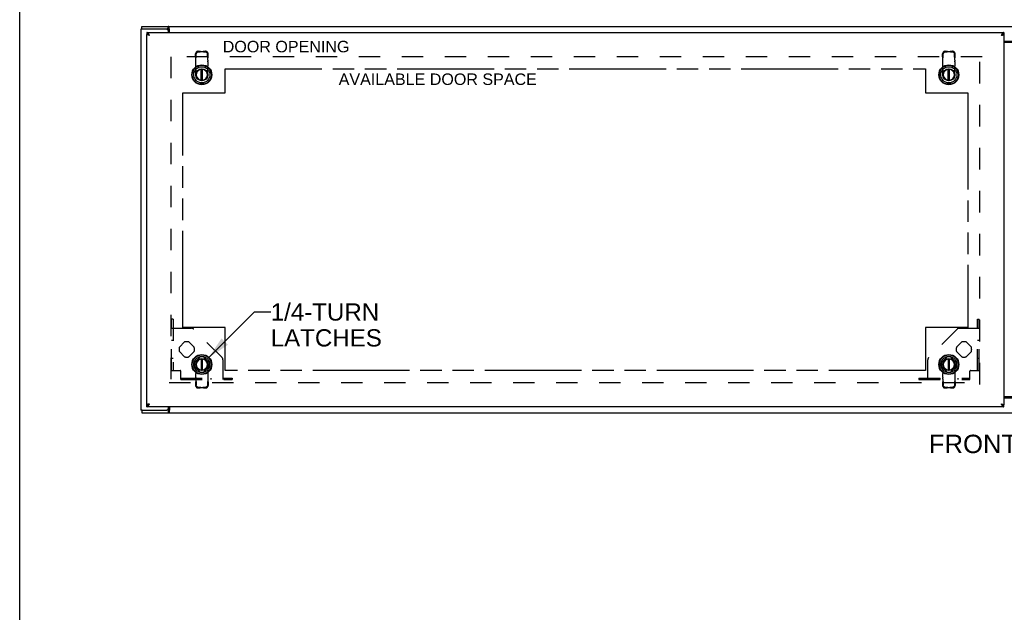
# Model space of a CAD drawing. Header units: inches. Extents: x 0 to 162, y 0 to 105.
# Tile 2 of 9: x 0 to 41, y 36 to 60. Entities that reach past the tile are written whole.
import ezdxf

# ---------------------------------------------------------------- set-up
doc = ezdxf.new("R2010")
doc.units = ezdxf.units.IN
doc.header["$LTSCALE"] = 8.904762
doc.header["$MEASUREMENT"] = 0
doc.linetypes.add('HIDDEN', pattern=[0.2, 0.1, -0.1])
doc.linetypes.add('PHANTOM', pattern=[0.8, 0.45, -0.05, 0.1, -0.05, 0.1, -0.05])
doc.layers.get('0').update_dxf_attribs({"linetype": 'CONTINUOUS'})
for name, color, linetype in [('02___PRT_ALL_AXES', 7, 'CONTINUOUS'), ('2-INSTRUMENT_PANELS', 7, 'CONTINUOUS'), ('AVAILABLE_DOOR_SPACE', 7, 'CONTINUOUS'), ('DEFAULT_2', 8, 'HIDDEN'), ('DIMENSIONS', 7, 'CONTINUOUS')]:
    doc.layers.add(name, color=color, linetype=linetype)
doc.styles.get("Standard").update_dxf_attribs({"font": 'arial.ttf'})
doc.dimstyles.get("Standard").update_dxf_attribs({"dimtxt": 0.809524, "dimasz": 0.952381, "dimexe": 0.09, "dimexo": 0.07, "dimgap": 0.09, "dimtad": 0, "dimtih": 1, "dimtoh": 1, "dimdec": 3, "dimzin": 4, "dimdsep": 46, "dimtxsty": 'Standard', "dimblk": '_FILLED', "dimblk1": '_FILLED', "dimblk2": '_FILLED', "dimcen": 0.09, "dimadec": 3, "dimazin": 1, "dimtp": 0.001, "dimtm": 0.001, "dimtfac": 1, "dimtdec": 3, "dimtofl": 0, "dimtmove": 0, "dimatfit": 3, "dimldrblk": '_FILLED', "dimfxl": 0, "dimtolj": 1, "dimtzin": 4, "dimarcsym": 0})

# ---------------------------------------------------------------- blocks, each defined once
blk = doc.blocks.new('_FILLED')
at = {"color": 0, "linetype": 'ByBlock'}
blk.add_solid([(0, 0), (-1, 0.2), (-1, -0.2)], dxfattribs=at)

msp = doc.modelspace()

# ---------------------------------------------------------------- linework, layer by layer
at = {"color": 7, "linetype": 'Continuous'}
for p, q in [((0, 0), (0, 104.762)), ((5.065, 59.823), (5.065, 59.927)), ((5.101, 59.823), (5.071, 59.823)), ((5.263, 59.677), (5.263, 59.602)), ((5.265, 59.597), (5.3, 59.597)), ((6.097, 59.823), (6.154, 59.823)), ((6.154, 59.823), (6.154, 59.927)), ((40.656, 59.566), (40.646, 59.56)), ((40.662, 59.569), (40.656, 59.566)), ((40.666, 59.572), (40.662, 59.569)), ((40.67, 59.574), (40.666, 59.572)), ((40.761, 59.597), (40.726, 59.597)), ((40.763, 59.677), (40.763, 59.602)), ((7.515, 57.697), (7.515, 58.146)), ((7.574, 57.697), (7.574, 58.146)), ((38.452, 57.697), (38.452, 58.146)), ((38.511, 57.697), (38.511, 58.146)), ((7.515, 46.158), (7.515, 45.709)), ((7.574, 45.709), (7.574, 46.158)), ((38.452, 46.158), (38.452, 45.709)), ((38.511, 45.709), (38.511, 46.158)), ((5.263, 44.177), (5.263, 44.252)), ((5.265, 44.257), (5.3, 44.257)), ((5.356, 44.281), (5.36, 44.283)), ((5.36, 44.283), (5.364, 44.285)), ((5.364, 44.285), (5.37, 44.289)), ((5.37, 44.289), (5.38, 44.294)), ((40.761, 44.257), (40.726, 44.257)), ((40.763, 44.177), (40.763, 44.252)), ((5.065, 44.031), (5.065, 43.927)), ((5.071, 44.031), (5.101, 44.031)), ((6.154, 44.031), (6.097, 44.031)), ((6.154, 44.031), (6.154, 43.927))]:
    msp.add_line(p, q, dxfattribs=at)
at = {"color": 3, "linetype": 'Continuous'}
for p, q in [((5.013, 59.823), (5.013, 44.031)), ((5.071, 59.823), (5.013, 59.823)), ((5.065, 59.927), (76.961, 59.927)), ((6.097, 59.823), (5.101, 59.823)), ((5.263, 59.677), (40.763, 59.677)), ((5.263, 44.257), (5.263, 59.597)), ((5.265, 59.597), (5.263, 59.597)), ((5.327, 59.573), (5.322, 59.574)), ((5.332, 59.572), (5.327, 59.573)), ((5.338, 59.57), (5.332, 59.572)), ((5.346, 59.568), (5.338, 59.57)), ((5.354, 59.566), (5.346, 59.568)), ((5.358, 59.595), (5.354, 59.601)), ((5.363, 59.564), (5.354, 59.566)), ((5.362, 59.589), (5.358, 59.595)), ((5.366, 59.582), (5.362, 59.589)), ((5.38, 59.56), (5.363, 59.564)), ((5.372, 59.573), (5.366, 59.582)), ((5.38, 59.56), (5.372, 59.573)), ((6.159, 59.677), (6.159, 59.761)), ((6.204, 59.677), (6.204, 59.803)), ((40.656, 59.576), (40.646, 59.56)), ((40.646, 59.56), (40.669, 59.566)), ((40.66, 59.582), (40.656, 59.576)), ((40.664, 59.589), (40.66, 59.582)), ((40.668, 59.595), (40.664, 59.589)), ((40.669, 59.566), (40.68, 59.568)), ((40.68, 59.568), (40.689, 59.57)), ((40.689, 59.57), (40.694, 59.572)), ((40.694, 59.572), (40.699, 59.573)), ((40.699, 59.573), (40.704, 59.574)), ((40.704, 59.574), (40.709, 59.576)), ((40.709, 59.576), (40.714, 59.577)), ((40.761, 59.597), (40.763, 59.597)), ((40.763, 59.597), (40.763, 44.257)), ((40.763, 59.317), (41.263, 59.317)), ((40.763, 59.272), (41.263, 59.272)), ((41.263, 44.582), (40.763, 44.582)), ((41.263, 44.537), (40.763, 44.537)), ((5.265, 44.257), (5.263, 44.257)), ((40.763, 44.177), (5.263, 44.177)), ((5.317, 44.279), (5.312, 44.278)), ((5.322, 44.281), (5.317, 44.279)), ((5.327, 44.282), (5.322, 44.281)), ((5.332, 44.283), (5.327, 44.282)), ((5.338, 44.284), (5.332, 44.283)), ((5.346, 44.286), (5.338, 44.284)), ((5.357, 44.289), (5.346, 44.286)), ((5.38, 44.294), (5.357, 44.289)), ((5.358, 44.26), (5.362, 44.266)), ((5.362, 44.266), (5.366, 44.272)), ((5.366, 44.272), (5.37, 44.279)), ((5.37, 44.279), (5.38, 44.294)), ((6.159, 44.094), (6.159, 44.177)), ((6.204, 44.177), (6.204, 44.052)), ((40.646, 44.294), (40.649, 44.294)), ((40.646, 44.294), (40.654, 44.282)), ((40.649, 44.294), (40.663, 44.29)), ((40.654, 44.282), (40.66, 44.272)), ((40.66, 44.272), (40.664, 44.266)), ((40.663, 44.29), (40.672, 44.288)), ((40.664, 44.266), (40.668, 44.26)), ((40.668, 44.26), (40.672, 44.254)), ((40.672, 44.288), (40.68, 44.286)), ((40.68, 44.286), (40.689, 44.284)), ((40.689, 44.284), (40.694, 44.283)), ((40.694, 44.283), (40.699, 44.282)), ((40.699, 44.282), (40.704, 44.281)), ((40.704, 44.281), (40.709, 44.279)), ((40.761, 44.257), (40.763, 44.257)), ((5.071, 44.031), (5.013, 44.031)), ((5.065, 43.927), (76.961, 43.927)), ((5.101, 44.031), (6.097, 44.031))]:
    msp.add_line(p, q, dxfattribs=at)
for points in [[(5.354, 59.601), (5.352, 59.604), (5.35, 59.607), (5.348, 59.61), (5.346, 59.612), (5.344, 59.615), (5.342, 59.618), (5.34, 59.621), (5.338, 59.623), (5.336, 59.626), (5.334, 59.629), (5.332, 59.631), (5.33, 59.634), (5.328, 59.636), (5.326, 59.639), (5.324, 59.641), (5.322, 59.643), (5.32, 59.645), (5.318, 59.647), (5.316, 59.65), (5.314, 59.652), (5.312, 59.654), (5.31, 59.655), (5.308, 59.657), (5.306, 59.659), (5.304, 59.661), (5.302, 59.662), (5.3, 59.664), (5.297, 59.665), (5.295, 59.667), (5.293, 59.668), (5.291, 59.669), (5.289, 59.67), (5.287, 59.671), (5.285, 59.672), (5.283, 59.673), (5.281, 59.674), (5.279, 59.675), (5.277, 59.675), (5.275, 59.676), (5.273, 59.676), (5.271, 59.677), (5.269, 59.677), (5.267, 59.677), (5.265, 59.677), (5.263, 59.677)], [(5.322, 59.574), (5.317, 59.576), (5.315, 59.576), (5.312, 59.577), (5.31, 59.578), (5.308, 59.578), (5.306, 59.579), (5.303, 59.58), (5.301, 59.58), (5.299, 59.581), (5.297, 59.582), (5.295, 59.582), (5.293, 59.583), (5.291, 59.584), (5.289, 59.584), (5.288, 59.585), (5.286, 59.586), (5.284, 59.586), (5.282, 59.587), (5.281, 59.587), (5.279, 59.588), (5.278, 59.589), (5.277, 59.589), (5.275, 59.59), (5.274, 59.591), (5.273, 59.591), (5.272, 59.592), (5.271, 59.593), (5.27, 59.593), (5.269, 59.594), (5.268, 59.595), (5.267, 59.595), (5.266, 59.596), (5.266, 59.597), (5.265, 59.597)], [(6.191, 59.863), (6.19, 59.869), (6.189, 59.874), (6.188, 59.88), (6.187, 59.885), (6.186, 59.89), (6.185, 59.894), (6.184, 59.898), (6.182, 59.902), (6.181, 59.906), (6.179, 59.91), (6.177, 59.913), (6.175, 59.916), (6.174, 59.918), (6.172, 59.92), (6.17, 59.922), (6.167, 59.924), (6.165, 59.925), (6.163, 59.926), (6.16, 59.927), (6.157, 59.927), (6.154, 59.927)], [(6.204, 59.803), (6.202, 59.807), (6.201, 59.811), (6.199, 59.816), (6.198, 59.821), (6.197, 59.827), (6.196, 59.832), (6.195, 59.838), (6.194, 59.845), (6.193, 59.851), (6.191, 59.863)], [(40.763, 59.677), (40.761, 59.677), (40.759, 59.677), (40.757, 59.677), (40.755, 59.677), (40.753, 59.676), (40.751, 59.676), (40.749, 59.675), (40.747, 59.675), (40.745, 59.674), (40.743, 59.673), (40.741, 59.672), (40.739, 59.671), (40.737, 59.67), (40.735, 59.669), (40.733, 59.668), (40.731, 59.667), (40.729, 59.665), (40.727, 59.664), (40.725, 59.662), (40.723, 59.661), (40.721, 59.659), (40.719, 59.657), (40.717, 59.655), (40.715, 59.654), (40.713, 59.652), (40.711, 59.65), (40.709, 59.647), (40.707, 59.645), (40.705, 59.643), (40.703, 59.641), (40.701, 59.639), (40.699, 59.636), (40.697, 59.634), (40.695, 59.631), (40.693, 59.629), (40.691, 59.626), (40.689, 59.623), (40.687, 59.621), (40.685, 59.618), (40.683, 59.615), (40.68, 59.612), (40.678, 59.61), (40.676, 59.607), (40.674, 59.604), (40.672, 59.601), (40.668, 59.595)], [(40.714, 59.577), (40.716, 59.578), (40.719, 59.578), (40.721, 59.579), (40.723, 59.58), (40.725, 59.58), (40.727, 59.581), (40.729, 59.582), (40.731, 59.582), (40.733, 59.583), (40.735, 59.584), (40.737, 59.584), (40.739, 59.585), (40.741, 59.586), (40.742, 59.586), (40.744, 59.587), (40.745, 59.587), (40.747, 59.588), (40.748, 59.589), (40.75, 59.589), (40.751, 59.59), (40.752, 59.591), (40.754, 59.591), (40.755, 59.592), (40.756, 59.593), (40.757, 59.593), (40.758, 59.594), (40.758, 59.595), (40.759, 59.595), (40.76, 59.596), (40.761, 59.597), (40.761, 59.597)], [(5.263, 44.177), (5.265, 44.177), (5.267, 44.178), (5.269, 44.178), (5.271, 44.178), (5.273, 44.178), (5.275, 44.179), (5.277, 44.179), (5.279, 44.18), (5.281, 44.181), (5.283, 44.182), (5.285, 44.183), (5.287, 44.184), (5.289, 44.185), (5.291, 44.186), (5.293, 44.187), (5.295, 44.188), (5.297, 44.19), (5.3, 44.191), (5.302, 44.193), (5.304, 44.194), (5.306, 44.196), (5.308, 44.198), (5.31, 44.199), (5.312, 44.201), (5.314, 44.203), (5.316, 44.205), (5.318, 44.207), (5.32, 44.209), (5.322, 44.212), (5.324, 44.214), (5.326, 44.216), (5.328, 44.219), (5.33, 44.221), (5.332, 44.224), (5.334, 44.226), (5.336, 44.229), (5.338, 44.231), (5.34, 44.234), (5.342, 44.237), (5.344, 44.24), (5.346, 44.242), (5.348, 44.245), (5.35, 44.248), (5.352, 44.251), (5.354, 44.254), (5.358, 44.26)], [(5.312, 44.278), (5.31, 44.277), (5.308, 44.277), (5.306, 44.276), (5.303, 44.275), (5.301, 44.275), (5.299, 44.274), (5.297, 44.273), (5.295, 44.273), (5.293, 44.272), (5.291, 44.271), (5.289, 44.271), (5.288, 44.27), (5.286, 44.269), (5.284, 44.269), (5.282, 44.268), (5.281, 44.267), (5.279, 44.267), (5.278, 44.266), (5.277, 44.265), (5.275, 44.265), (5.274, 44.264), (5.273, 44.263), (5.272, 44.263), (5.271, 44.262), (5.27, 44.261), (5.269, 44.261), (5.268, 44.26), (5.267, 44.259), (5.266, 44.259), (5.266, 44.258), (5.265, 44.257)], [(6.204, 44.052), (6.202, 44.048), (6.201, 44.044), (6.199, 44.039), (6.198, 44.034), (6.197, 44.028), (6.196, 44.022), (6.195, 44.016), (6.194, 44.01), (6.193, 44.004)], [(40.672, 44.254), (40.674, 44.251), (40.676, 44.248), (40.678, 44.245), (40.68, 44.242), (40.683, 44.24), (40.685, 44.237), (40.687, 44.234), (40.689, 44.231), (40.691, 44.229), (40.693, 44.226), (40.695, 44.224), (40.697, 44.221), (40.699, 44.219), (40.701, 44.216), (40.703, 44.214), (40.705, 44.212), (40.707, 44.209), (40.709, 44.207), (40.711, 44.205), (40.713, 44.203), (40.715, 44.201), (40.717, 44.199), (40.719, 44.198), (40.721, 44.196), (40.723, 44.194), (40.725, 44.193), (40.727, 44.191), (40.729, 44.19), (40.731, 44.188), (40.733, 44.187), (40.735, 44.186), (40.737, 44.185), (40.739, 44.184), (40.741, 44.183), (40.743, 44.182), (40.745, 44.181), (40.747, 44.18), (40.749, 44.179), (40.751, 44.179), (40.753, 44.178), (40.755, 44.178), (40.757, 44.178), (40.759, 44.178), (40.761, 44.177), (40.763, 44.177)], [(40.709, 44.279), (40.714, 44.278), (40.716, 44.277), (40.719, 44.277), (40.721, 44.276), (40.723, 44.275), (40.725, 44.275), (40.727, 44.274), (40.729, 44.273), (40.731, 44.273), (40.733, 44.272), (40.735, 44.271), (40.737, 44.271), (40.739, 44.27), (40.741, 44.269), (40.742, 44.269), (40.744, 44.268), (40.745, 44.267), (40.747, 44.267), (40.748, 44.266), (40.75, 44.265), (40.751, 44.265), (40.752, 44.264), (40.754, 44.263), (40.755, 44.263), (40.756, 44.262), (40.757, 44.261), (40.758, 44.261), (40.758, 44.26), (40.759, 44.259), (40.76, 44.259), (40.761, 44.258), (40.761, 44.257)], [(6.193, 44.004), (6.191, 43.992), (6.19, 43.986), (6.189, 43.981), (6.188, 43.975), (6.187, 43.97), (6.186, 43.965), (6.185, 43.961), (6.184, 43.957), (6.182, 43.953), (6.181, 43.949), (6.179, 43.945), (6.177, 43.942), (6.175, 43.939), (6.174, 43.936), (6.172, 43.934), (6.17, 43.933), (6.167, 43.931), (6.165, 43.93), (6.163, 43.929), (6.16, 43.928), (6.157, 43.928), (6.154, 43.927)]]:
    msp.add_lwpolyline(points, dxfattribs=at)
at = {"color": 7, "linetype": 'Continuous'}
for points in [[(5.3, 59.597), (5.3, 59.598), (5.297, 59.598), (5.295, 59.599), (5.293, 59.599), (5.291, 59.599), (5.289, 59.6), (5.287, 59.6), (5.285, 59.601), (5.283, 59.601), (5.281, 59.601), (5.279, 59.601), (5.277, 59.602), (5.275, 59.602), (5.273, 59.602), (5.271, 59.602), (5.269, 59.602), (5.267, 59.602), (5.265, 59.602), (5.263, 59.602)], [(6.173, 59.8), (6.172, 59.803), (6.17, 59.806), (6.169, 59.81), (6.168, 59.813), (6.166, 59.815), (6.164, 59.818), (6.163, 59.82), (6.161, 59.821), (6.159, 59.822), (6.158, 59.823), (6.156, 59.823), (6.154, 59.823)], [(6.204, 59.751), (6.202, 59.753), (6.199, 59.754), (6.197, 59.756), (6.195, 59.758), (6.193, 59.76), (6.191, 59.762), (6.189, 59.764), (6.187, 59.767), (6.186, 59.769), (6.184, 59.772), (6.182, 59.776), (6.181, 59.779), (6.179, 59.782), (6.178, 59.786), (6.177, 59.789), (6.175, 59.793), (6.173, 59.8)], [(40.727, 59.598), (40.725, 59.597), (40.723, 59.596), (40.721, 59.596), (40.719, 59.595), (40.717, 59.595), (40.715, 59.594), (40.713, 59.593), (40.711, 59.592), (40.709, 59.592), (40.707, 59.591), (40.705, 59.59), (40.703, 59.589), (40.701, 59.588), (40.699, 59.588), (40.697, 59.587), (40.695, 59.586), (40.693, 59.585), (40.691, 59.584), (40.689, 59.583), (40.687, 59.582), (40.685, 59.581), (40.683, 59.58), (40.68, 59.579), (40.678, 59.578), (40.676, 59.577), (40.674, 59.576), (40.67, 59.574)], [(40.763, 59.602), (40.761, 59.602), (40.759, 59.602), (40.757, 59.602), (40.755, 59.602), (40.753, 59.602), (40.751, 59.602), (40.749, 59.602), (40.747, 59.601), (40.745, 59.601), (40.743, 59.601), (40.741, 59.601), (40.739, 59.6), (40.737, 59.6), (40.735, 59.599), (40.733, 59.599), (40.731, 59.599), (40.729, 59.598), (40.727, 59.598)], [(5.263, 44.252), (5.265, 44.252), (5.267, 44.252), (5.269, 44.253), (5.271, 44.253), (5.273, 44.253), (5.275, 44.253), (5.277, 44.253), (5.279, 44.253), (5.281, 44.254), (5.283, 44.254), (5.285, 44.254), (5.287, 44.255), (5.289, 44.255), (5.291, 44.255), (5.293, 44.256), (5.295, 44.256), (5.297, 44.257), (5.3, 44.257)], [(5.3, 44.257), (5.302, 44.258), (5.304, 44.258), (5.306, 44.259), (5.308, 44.26), (5.31, 44.26), (5.312, 44.261), (5.314, 44.262), (5.316, 44.262), (5.318, 44.263), (5.32, 44.264), (5.322, 44.265), (5.324, 44.266), (5.326, 44.266), (5.328, 44.267), (5.33, 44.268), (5.332, 44.269), (5.334, 44.27), (5.336, 44.271), (5.338, 44.272), (5.34, 44.273), (5.342, 44.274), (5.344, 44.275), (5.346, 44.276), (5.348, 44.277), (5.35, 44.278), (5.352, 44.279), (5.356, 44.281)], [(6.175, 44.062), (6.173, 44.055), (6.172, 44.052), (6.17, 44.048), (6.169, 44.045), (6.168, 44.042), (6.166, 44.039), (6.164, 44.037), (6.163, 44.035), (6.161, 44.034), (6.159, 44.033), (6.158, 44.032), (6.156, 44.032), (6.154, 44.031)], [(6.204, 44.103), (6.202, 44.102), (6.199, 44.101), (6.197, 44.099), (6.195, 44.097), (6.193, 44.095), (6.191, 44.093), (6.189, 44.091), (6.187, 44.088), (6.186, 44.085), (6.184, 44.082), (6.182, 44.079), (6.181, 44.076), (6.179, 44.073), (6.178, 44.069), (6.177, 44.066), (6.175, 44.062)], [(40.726, 44.257), (40.727, 44.257), (40.729, 44.257), (40.731, 44.256), (40.733, 44.256), (40.735, 44.255), (40.737, 44.255), (40.739, 44.255), (40.741, 44.254), (40.743, 44.254), (40.745, 44.254), (40.747, 44.253), (40.749, 44.253), (40.751, 44.253), (40.753, 44.253), (40.755, 44.253), (40.757, 44.253), (40.759, 44.252), (40.761, 44.252), (40.763, 44.252)]]:
    msp.add_lwpolyline(points, dxfattribs=at)
for centre, radius in [((7.544, 57.927), 0.413), ((7.544, 57.927), 0.394), ((38.482, 57.927), 0.413), ((38.482, 57.927), 0.394), ((7.544, 57.927), 0.335), ((7.544, 57.927), 0.248), ((7.544, 57.927), 0.236), ((38.482, 57.927), 0.335), ((38.482, 57.927), 0.248), ((38.482, 57.927), 0.236), ((7.544, 45.927), 0.413), ((7.544, 45.927), 0.394), ((7.544, 45.927), 0.335), ((7.544, 45.927), 0.248), ((7.544, 45.927), 0.236), ((38.482, 45.927), 0.413), ((38.482, 45.927), 0.394), ((38.482, 45.927), 0.335), ((38.482, 45.927), 0.248), ((38.482, 45.927), 0.236)]:
    msp.add_circle(centre, radius, dxfattribs=at)
at = {"color": 3, "linetype": 'Continuous'}
for centre, start, end in [((6.097, 59.761), 0, 90), ((6.097, 44.094), 270, 360)]:
    msp.add_arc(centre, 0.0625, start, end, dxfattribs=at)
at = {"color": 7, "linetype": 'Continuous'}
for centre, start, end in [((7.544, 57.927), 97.3031, 82.6969), ((38.482, 57.927), 97.3031, 82.6969), ((7.544, 45.927), 277.3031, 262.6969), ((38.482, 45.927), 277.3031, 262.6969)]:
    msp.add_arc(centre, 0.232, start, end, dxfattribs=at)
at = {"layer": '02___PRT_ALL_AXES', "color": 8, "linetype": 'HIDDEN'}
for p, q in [((6.612, 46.641), (6.831, 46.86)), ((7.008, 46.86), (7.227, 46.641)), ((38.799, 46.641), (39.019, 46.86)), ((39.195, 46.86), (39.414, 46.641)), ((6.831, 46.245), (6.612, 46.464)), ((7.227, 46.464), (7.008, 46.245)), ((7.237, 46.016), (7.456, 46.235)), ((7.633, 46.235), (7.852, 46.016)), ((38.174, 46.016), (38.394, 46.235)), ((38.57, 46.235), (38.789, 46.016)), ((39.019, 46.245), (38.799, 46.464)), ((39.414, 46.464), (39.195, 46.245)), ((7.456, 45.62), (7.237, 45.839)), ((7.852, 45.839), (7.633, 45.62)), ((38.394, 45.62), (38.174, 45.839)), ((38.789, 45.839), (38.57, 45.62))]:
    msp.add_line(p, q, dxfattribs=at)
for centre, start, end in [((6.919, 46.552), 163.955, 196.045), ((6.919, 46.552), 73.955, 106.045), ((6.919, 46.552), 343.955, 16.045), ((39.107, 46.552), 163.955, 196.045), ((39.107, 46.552), 73.955, 106.045), ((39.107, 46.552), 343.955, 16.045), ((6.919, 46.552), 253.955, 286.045), ((7.544, 45.927), 73.955, 106.045), ((38.482, 45.927), 73.955, 106.045), ((39.107, 46.552), 253.955, 286.045), ((7.544, 45.927), 163.955, 196.045), ((7.544, 45.927), 343.955, 16.045), ((38.482, 45.927), 163.955, 196.045), ((38.482, 45.927), 343.955, 16.045), ((7.544, 45.927), 253.955, 286.045), ((38.482, 45.927), 253.955, 286.045)]:
    msp.add_arc(centre, 0.32, start, end, dxfattribs=at)
at = {"layer": 'AVAILABLE_DOOR_SPACE', "color": 2, "linetype": 'PHANTOM'}
for p, q in [((8.513, 57.177), (8.513, 58.177)), ((8.513, 58.177), (37.513, 58.177)), ((37.513, 58.177), (37.513, 57.177)), ((6.763, 47.459), (6.763, 57.177)), ((6.763, 57.177), (8.513, 57.177)), ((37.513, 57.177), (39.263, 57.177)), ((39.263, 57.177), (39.263, 47.459)), ((8.513, 47.459), (6.763, 47.459)), ((8.513, 45.677), (8.513, 47.459)), ((37.513, 47.459), (37.513, 45.677)), ((39.263, 47.459), (37.513, 47.459)), ((37.513, 45.677), (8.513, 45.677))]:
    msp.add_line(p, q, dxfattribs=at)
at = {"layer": 'DEFAULT_2', "color": 8, "linetype": 'HIDDEN'}
for p, q in [((7.282, 58.701), (7.285, 58.797)), ((7.309, 58.68), (7.312, 58.776)), ((7.387, 58.901), (7.444, 58.903)), ((7.414, 58.88), (7.47, 58.881)), ((7.47, 58.881), (7.444, 58.903)), ((7.535, 58.891), (7.553, 58.891)), ((7.619, 58.881), (7.645, 58.903)), ((7.619, 58.881), (7.675, 58.88)), ((7.645, 58.903), (7.701, 58.901)), ((7.78, 58.68), (7.777, 58.776)), ((7.807, 58.701), (7.804, 58.797)), ((38.22, 58.701), (38.223, 58.797)), ((38.246, 58.68), (38.249, 58.776)), ((38.325, 58.901), (38.381, 58.903)), ((38.351, 58.88), (38.408, 58.881)), ((38.408, 58.881), (38.381, 58.903)), ((38.473, 58.891), (38.491, 58.891)), ((38.556, 58.881), (38.583, 58.903)), ((38.556, 58.881), (38.613, 58.88)), ((38.583, 58.903), (38.639, 58.901)), ((38.718, 58.68), (38.715, 58.776)), ((38.744, 58.701), (38.741, 58.797)), ((39.763, 45.106), (39.763, 58.749)), ((6.263, 58.677), (6.263, 45.177)), ((39.867, 58.677), (6.263, 58.677)), ((7.309, 58.68), (7.282, 58.701)), ((7.297, 58.53), (7.297, 58.593)), ((7.297, 58.489), (7.297, 58.53)), ((7.297, 58.463), (7.297, 58.489)), ((7.297, 58.298), (7.297, 58.463)), ((7.78, 58.68), (7.807, 58.701)), ((7.792, 58.53), (7.792, 58.593)), ((7.792, 58.53), (7.792, 58.489)), ((7.792, 58.463), (7.792, 58.489)), ((7.792, 58.463), (7.792, 58.298)), ((38.246, 58.68), (38.22, 58.701)), ((38.234, 58.53), (38.234, 58.593)), ((38.234, 58.489), (38.234, 58.53)), ((38.234, 58.463), (38.234, 58.489)), ((38.234, 58.298), (38.234, 58.463)), ((38.718, 58.68), (38.744, 58.701)), ((38.729, 58.53), (38.729, 58.593)), ((38.729, 58.53), (38.729, 58.489)), ((38.729, 58.463), (38.729, 58.489)), ((38.729, 58.463), (38.729, 58.298)), ((7.297, 57.931), (7.297, 58.298)), ((7.792, 57.931), (7.792, 58.298)), ((38.234, 57.931), (38.234, 58.298)), ((38.729, 57.931), (38.729, 58.298)), ((7.523, 57.705), (7.566, 57.705)), ((38.461, 57.705), (38.503, 57.705)), ((6.294, 45.677), (6.294, 47.802)), ((6.354, 47.802), (6.294, 47.802)), ((6.354, 47.802), (6.354, 45.677)), ((39.672, 47.802), (39.732, 47.802)), ((39.672, 45.677), (39.672, 47.802)), ((39.732, 45.677), (39.732, 47.802)), ((6.294, 47.427), (7.118, 47.427)), ((8.383, 46.214), (7.206, 47.391)), ((38.82, 47.391), (37.644, 46.214)), ((38.909, 47.427), (39.732, 47.427)), ((6.354, 46.927), (6.294, 46.927)), ((39.732, 46.927), (39.672, 46.927)), ((6.354, 46.177), (6.294, 46.177)), ((7.566, 46.15), (7.523, 46.15)), ((8.419, 46.126), (8.419, 45.302)), ((37.607, 45.302), (37.607, 46.126)), ((38.503, 46.15), (38.461, 46.15)), ((39.732, 46.177), (39.672, 46.177)), ((6.294, 45.677), (6.649, 45.677)), ((7.297, 45.924), (7.297, 45.557)), ((7.792, 45.924), (7.792, 45.557)), ((38.234, 45.924), (38.234, 45.557)), ((38.729, 45.924), (38.729, 45.557)), ((39.377, 45.677), (39.732, 45.677)), ((6.669, 45.302), (6.669, 45.657)), ((6.669, 45.362), (8.794, 45.362)), ((6.669, 45.302), (8.794, 45.302)), ((7.169, 45.362), (7.169, 45.302)), ((7.297, 45.392), (7.297, 45.557)), ((7.297, 45.392), (7.297, 45.366)), ((7.297, 45.325), (7.297, 45.366)), ((7.297, 45.325), (7.297, 45.262)), ((7.792, 45.557), (7.792, 45.392)), ((7.792, 45.392), (7.792, 45.366)), ((7.792, 45.366), (7.792, 45.325)), ((7.792, 45.325), (7.792, 45.262)), ((7.919, 45.362), (7.919, 45.302)), ((8.794, 45.362), (8.794, 45.302)), ((37.232, 45.362), (39.357, 45.362)), ((37.232, 45.362), (37.232, 45.302)), ((37.232, 45.302), (39.357, 45.302)), ((38.107, 45.362), (38.107, 45.302)), ((38.234, 45.392), (38.234, 45.557)), ((38.234, 45.392), (38.234, 45.366)), ((38.234, 45.325), (38.234, 45.366)), ((38.234, 45.325), (38.234, 45.262)), ((38.729, 45.557), (38.729, 45.392)), ((38.729, 45.392), (38.729, 45.366)), ((38.729, 45.366), (38.729, 45.325)), ((38.729, 45.325), (38.729, 45.262)), ((38.857, 45.362), (38.857, 45.302)), ((39.357, 45.302), (39.357, 45.657)), ((6.188, 45.177), (39.867, 45.177)), ((7.309, 45.175), (7.282, 45.154)), ((7.282, 45.154), (7.285, 45.058)), ((7.309, 45.175), (7.312, 45.079)), ((7.444, 44.952), (7.387, 44.954)), ((7.47, 44.973), (7.414, 44.975)), ((7.47, 44.973), (7.444, 44.952)), ((7.553, 44.964), (7.535, 44.964)), ((7.675, 44.975), (7.619, 44.973)), ((7.619, 44.973), (7.645, 44.952)), ((7.701, 44.954), (7.645, 44.952)), ((7.78, 45.175), (7.777, 45.079)), ((7.78, 45.175), (7.807, 45.154)), ((7.807, 45.154), (7.804, 45.058)), ((38.246, 45.175), (38.22, 45.154)), ((38.22, 45.154), (38.223, 45.058)), ((38.246, 45.175), (38.249, 45.079)), ((38.381, 44.952), (38.325, 44.954)), ((38.408, 44.973), (38.351, 44.975)), ((38.408, 44.973), (38.381, 44.952)), ((38.491, 44.964), (38.473, 44.964)), ((38.613, 44.975), (38.556, 44.973)), ((38.556, 44.973), (38.583, 44.952)), ((38.639, 44.954), (38.583, 44.952)), ((38.718, 45.175), (38.715, 45.079)), ((38.718, 45.175), (38.744, 45.154)), ((38.744, 45.154), (38.741, 45.058))]:
    msp.add_line(p, q, dxfattribs=at)
for points in [[(7.387, 58.901), (7.378, 58.9), (7.368, 58.898), (7.358, 58.896), (7.349, 58.892), (7.34, 58.888), (7.332, 58.882), (7.324, 58.876), (7.316, 58.869), (7.31, 58.862), (7.303, 58.854), (7.298, 58.845), (7.294, 58.836), (7.29, 58.827), (7.288, 58.817), (7.286, 58.807), (7.285, 58.797)], [(7.312, 58.776), (7.312, 58.786), (7.314, 58.796), (7.317, 58.805), (7.32, 58.815), (7.325, 58.824), (7.33, 58.832), (7.336, 58.841), (7.343, 58.848), (7.35, 58.855), (7.358, 58.861), (7.367, 58.866), (7.376, 58.871), (7.385, 58.874), (7.394, 58.877), (7.404, 58.879), (7.414, 58.88)], [(7.444, 58.903), (7.459, 58.901), (7.474, 58.899), (7.489, 58.897), (7.504, 58.895), (7.52, 58.893), (7.535, 58.891)], [(7.47, 58.881), (7.481, 58.883), (7.492, 58.885), (7.503, 58.886), (7.513, 58.888), (7.524, 58.889), (7.535, 58.891)], [(7.553, 58.891), (7.569, 58.893), (7.584, 58.895), (7.6, 58.897), (7.615, 58.899), (7.63, 58.901), (7.645, 58.903)], [(7.553, 58.891), (7.564, 58.889), (7.575, 58.888), (7.586, 58.886), (7.597, 58.885), (7.608, 58.883), (7.619, 58.881)], [(7.675, 58.88), (7.685, 58.879), (7.694, 58.877), (7.704, 58.874), (7.713, 58.871), (7.722, 58.866), (7.731, 58.861), (7.739, 58.855), (7.746, 58.848), (7.753, 58.841), (7.759, 58.832), (7.764, 58.824), (7.769, 58.815), (7.772, 58.805), (7.775, 58.796), (7.777, 58.786), (7.777, 58.776)], [(7.804, 58.797), (7.803, 58.807), (7.801, 58.817), (7.799, 58.827), (7.795, 58.836), (7.791, 58.845), (7.785, 58.854), (7.779, 58.862), (7.773, 58.869), (7.765, 58.876), (7.757, 58.882), (7.749, 58.888), (7.74, 58.892), (7.73, 58.896), (7.721, 58.898), (7.711, 58.9), (7.701, 58.901)], [(38.325, 58.901), (38.315, 58.9), (38.305, 58.898), (38.296, 58.896), (38.287, 58.892), (38.278, 58.888), (38.269, 58.882), (38.261, 58.876), (38.254, 58.869), (38.247, 58.862), (38.241, 58.854), (38.236, 58.845), (38.231, 58.836), (38.228, 58.827), (38.225, 58.817), (38.223, 58.807), (38.223, 58.797)], [(38.249, 58.776), (38.25, 58.786), (38.252, 58.796), (38.254, 58.805), (38.258, 58.815), (38.262, 58.824), (38.267, 58.832), (38.273, 58.841), (38.28, 58.848), (38.288, 58.855), (38.296, 58.861), (38.304, 58.866), (38.313, 58.871), (38.322, 58.874), (38.332, 58.877), (38.342, 58.879), (38.351, 58.88)], [(38.381, 58.903), (38.396, 58.901), (38.411, 58.899), (38.427, 58.897), (38.442, 58.895), (38.457, 58.893), (38.473, 58.891)], [(38.408, 58.881), (38.418, 58.883), (38.429, 58.885), (38.44, 58.886), (38.451, 58.888), (38.462, 58.889), (38.473, 58.891)], [(38.491, 58.891), (38.506, 58.893), (38.522, 58.895), (38.537, 58.897), (38.553, 58.899), (38.568, 58.901), (38.583, 58.903)], [(38.491, 58.891), (38.502, 58.889), (38.513, 58.888), (38.524, 58.886), (38.535, 58.885), (38.546, 58.883), (38.556, 58.881)], [(38.613, 58.88), (38.622, 58.879), (38.632, 58.877), (38.642, 58.874), (38.651, 58.871), (38.66, 58.866), (38.668, 58.861), (38.676, 58.855), (38.684, 58.848), (38.69, 58.841), (38.696, 58.832), (38.702, 58.824), (38.706, 58.815), (38.71, 58.805), (38.712, 58.796), (38.714, 58.786), (38.715, 58.776)], [(38.741, 58.797), (38.741, 58.807), (38.739, 58.817), (38.736, 58.827), (38.733, 58.836), (38.728, 58.845), (38.723, 58.854), (38.717, 58.862), (38.71, 58.869), (38.703, 58.876), (38.695, 58.882), (38.686, 58.888), (38.677, 58.892), (38.668, 58.896), (38.658, 58.898), (38.649, 58.9), (38.639, 58.901)], [(7.297, 58.593), (7.294, 58.611), (7.292, 58.629), (7.289, 58.647), (7.287, 58.665), (7.284, 58.683), (7.282, 58.701)], [(7.297, 58.593), (7.299, 58.607), (7.301, 58.622), (7.303, 58.636), (7.304, 58.651), (7.306, 58.665), (7.309, 58.68)], [(7.792, 58.593), (7.79, 58.607), (7.788, 58.622), (7.786, 58.636), (7.784, 58.651), (7.782, 58.665), (7.78, 58.68)], [(7.792, 58.593), (7.795, 58.611), (7.797, 58.629), (7.8, 58.647), (7.802, 58.665), (7.805, 58.683), (7.807, 58.701)], [(38.234, 58.593), (38.232, 58.611), (38.229, 58.629), (38.227, 58.647), (38.224, 58.665), (38.222, 58.683), (38.22, 58.701)], [(38.234, 58.593), (38.236, 58.607), (38.238, 58.622), (38.24, 58.636), (38.242, 58.651), (38.244, 58.665), (38.246, 58.68)], [(38.729, 58.593), (38.728, 58.607), (38.726, 58.622), (38.724, 58.636), (38.722, 58.651), (38.72, 58.665), (38.718, 58.68)], [(38.729, 58.593), (38.732, 58.611), (38.735, 58.629), (38.737, 58.647), (38.74, 58.665), (38.742, 58.683), (38.744, 58.701)], [(7.297, 45.262), (7.294, 45.244), (7.292, 45.226), (7.289, 45.208), (7.287, 45.19), (7.284, 45.172), (7.282, 45.154)], [(7.285, 45.058), (7.286, 45.048), (7.288, 45.038), (7.29, 45.028), (7.294, 45.019), (7.298, 45.01), (7.303, 45.001), (7.31, 44.993), (7.316, 44.986), (7.324, 44.979), (7.332, 44.973), (7.34, 44.967), (7.349, 44.963), (7.358, 44.959), (7.368, 44.956), (7.378, 44.955), (7.387, 44.954)], [(7.297, 45.262), (7.299, 45.248), (7.301, 45.233), (7.303, 45.218), (7.304, 45.204), (7.306, 45.19), (7.309, 45.175)], [(7.414, 44.975), (7.404, 44.976), (7.394, 44.978), (7.385, 44.98), (7.376, 44.984), (7.367, 44.988), (7.358, 44.994), (7.35, 45), (7.343, 45.007), (7.336, 45.014), (7.33, 45.022), (7.325, 45.031), (7.32, 45.04), (7.317, 45.049), (7.314, 45.059), (7.312, 45.069), (7.312, 45.079)], [(7.535, 44.964), (7.52, 44.962), (7.504, 44.96), (7.489, 44.958), (7.474, 44.956), (7.459, 44.954), (7.444, 44.952)], [(7.535, 44.964), (7.524, 44.966), (7.513, 44.967), (7.503, 44.968), (7.492, 44.97), (7.481, 44.972), (7.47, 44.973)], [(7.619, 44.973), (7.608, 44.972), (7.597, 44.97), (7.586, 44.968), (7.575, 44.967), (7.564, 44.966), (7.553, 44.964)], [(7.645, 44.952), (7.63, 44.954), (7.615, 44.956), (7.6, 44.958), (7.584, 44.96), (7.569, 44.962), (7.553, 44.964)], [(7.777, 45.079), (7.777, 45.069), (7.775, 45.059), (7.772, 45.049), (7.769, 45.04), (7.764, 45.031), (7.759, 45.022), (7.753, 45.014), (7.746, 45.007), (7.739, 45), (7.731, 44.994), (7.722, 44.988), (7.713, 44.984), (7.704, 44.98), (7.694, 44.978), (7.685, 44.976), (7.675, 44.975)], [(7.701, 44.954), (7.711, 44.955), (7.721, 44.956), (7.73, 44.959), (7.74, 44.963), (7.749, 44.967), (7.757, 44.973), (7.765, 44.979), (7.773, 44.986), (7.779, 44.993), (7.785, 45.001), (7.791, 45.01), (7.795, 45.019), (7.799, 45.028), (7.801, 45.038), (7.803, 45.048), (7.804, 45.058)], [(7.792, 45.262), (7.79, 45.248), (7.788, 45.233), (7.786, 45.218), (7.784, 45.204), (7.782, 45.19), (7.78, 45.175)], [(7.792, 45.262), (7.795, 45.244), (7.797, 45.226), (7.8, 45.208), (7.802, 45.19), (7.805, 45.172), (7.807, 45.154)], [(38.234, 45.262), (38.232, 45.244), (38.229, 45.226), (38.227, 45.208), (38.224, 45.19), (38.222, 45.172), (38.22, 45.154)], [(38.223, 45.058), (38.223, 45.048), (38.225, 45.038), (38.228, 45.028), (38.231, 45.019), (38.236, 45.01), (38.241, 45.001), (38.247, 44.993), (38.254, 44.986), (38.261, 44.979), (38.269, 44.973), (38.278, 44.967), (38.287, 44.963), (38.296, 44.959), (38.305, 44.956), (38.315, 44.955), (38.325, 44.954)], [(38.234, 45.262), (38.236, 45.248), (38.238, 45.233), (38.24, 45.218), (38.242, 45.204), (38.244, 45.19), (38.246, 45.175)], [(38.351, 44.975), (38.342, 44.976), (38.332, 44.978), (38.322, 44.98), (38.313, 44.984), (38.304, 44.988), (38.296, 44.994), (38.288, 45), (38.28, 45.007), (38.273, 45.014), (38.267, 45.022), (38.262, 45.031), (38.258, 45.04), (38.254, 45.049), (38.252, 45.059), (38.25, 45.069), (38.249, 45.079)], [(38.473, 44.964), (38.457, 44.962), (38.442, 44.96), (38.427, 44.958), (38.411, 44.956), (38.396, 44.954), (38.381, 44.952)], [(38.473, 44.964), (38.462, 44.966), (38.451, 44.967), (38.44, 44.968), (38.429, 44.97), (38.418, 44.972), (38.408, 44.973)], [(38.556, 44.973), (38.546, 44.972), (38.535, 44.97), (38.524, 44.968), (38.513, 44.967), (38.502, 44.966), (38.491, 44.964)], [(38.583, 44.952), (38.568, 44.954), (38.553, 44.956), (38.537, 44.958), (38.522, 44.96), (38.506, 44.962), (38.491, 44.964)], [(38.715, 45.079), (38.714, 45.069), (38.712, 45.059), (38.71, 45.049), (38.706, 45.04), (38.702, 45.031), (38.696, 45.022), (38.69, 45.014), (38.684, 45.007), (38.676, 45), (38.668, 44.994), (38.66, 44.988), (38.651, 44.984), (38.642, 44.98), (38.632, 44.978), (38.622, 44.976), (38.613, 44.975)], [(38.639, 44.954), (38.649, 44.955), (38.658, 44.956), (38.668, 44.959), (38.677, 44.963), (38.686, 44.967), (38.695, 44.973), (38.703, 44.979), (38.71, 44.986), (38.717, 44.993), (38.723, 45.001), (38.728, 45.01), (38.733, 45.019), (38.736, 45.028), (38.739, 45.038), (38.741, 45.048), (38.741, 45.058)], [(38.729, 45.262), (38.728, 45.248), (38.726, 45.233), (38.724, 45.218), (38.722, 45.204), (38.72, 45.19), (38.718, 45.175)], [(38.729, 45.262), (38.732, 45.244), (38.735, 45.226), (38.737, 45.208), (38.74, 45.19), (38.742, 45.172), (38.744, 45.154)]]:
    msp.add_lwpolyline(points, dxfattribs=at)
for centre, radius, start, end in [((7.523, 57.931), 0.226, 180, 270), ((7.566, 57.931), 0.226, 270, 360), ((38.461, 57.931), 0.226, 180, 270), ((38.503, 57.931), 0.226, 270, 360), ((7.118, 47.302), 0.125, 45, 90), ((38.909, 47.302), 0.125, 90, 135), ((7.523, 45.924), 0.226, 90, 180), ((7.566, 45.924), 0.226, 0, 90), ((8.294, 46.126), 0.125, 0, 45), ((37.732, 46.126), 0.125, 135, 180), ((38.461, 45.924), 0.226, 90, 180), ((38.503, 45.924), 0.226, 0, 90), ((6.649, 45.657), 0.02, 0, 90), ((39.377, 45.657), 0.02, 90, 180)]:
    msp.add_arc(centre, radius, start, end, dxfattribs=at)

# ---------------------------------------------------------------- texts
at = {"layer": '2-INSTRUMENT_PANELS', "color": 2, "linetype": 'Continuous', "line_spacing_factor": 0.9}
for s, insert, char_height, width, attachment_point in [('DOOR OPENING', (11.033, 59.333), 0.47619, 5.23987, 2), ('AVAILABLE DOOR SPACE', (17.315, 57.981), 0.47619, 8.19083, 2), ('1/4-TURN\\PLATCHES', (10.397, 48.46), 0.7143, 4.59373, 1)]:
    msp.add_mtext(s, dxfattribs=dict(at, insert=insert, char_height=char_height, width=width, attachment_point=attachment_point))
at = {"layer": 'DIMENSIONS', "color": 2, "linetype": 'Continuous', "insert": (40.991, 43.019), "char_height": 0.7619, "width": 6.66737, "attachment_point": 2, "line_spacing_factor": 0.9}
msp.add_mtext('FRONT VIEW', dxfattribs=at)

# ---------------------------------------------------------------- leaders
at = {"layer": '2-INSTRUMENT_PANELS', "color": 2, "linetype": 'Continuous', "annotation_type": 0, "has_hookline": 1, "hookline_direction": 1, "text_width": 4.477}
msp.add_leader([(7.823, 46.206), (9.72, 48.103), (10.397, 48.103)], dimstyle='Standard', override={"dimtad": 0}, dxfattribs=at)

doc.saveas('drawing.dxf')
